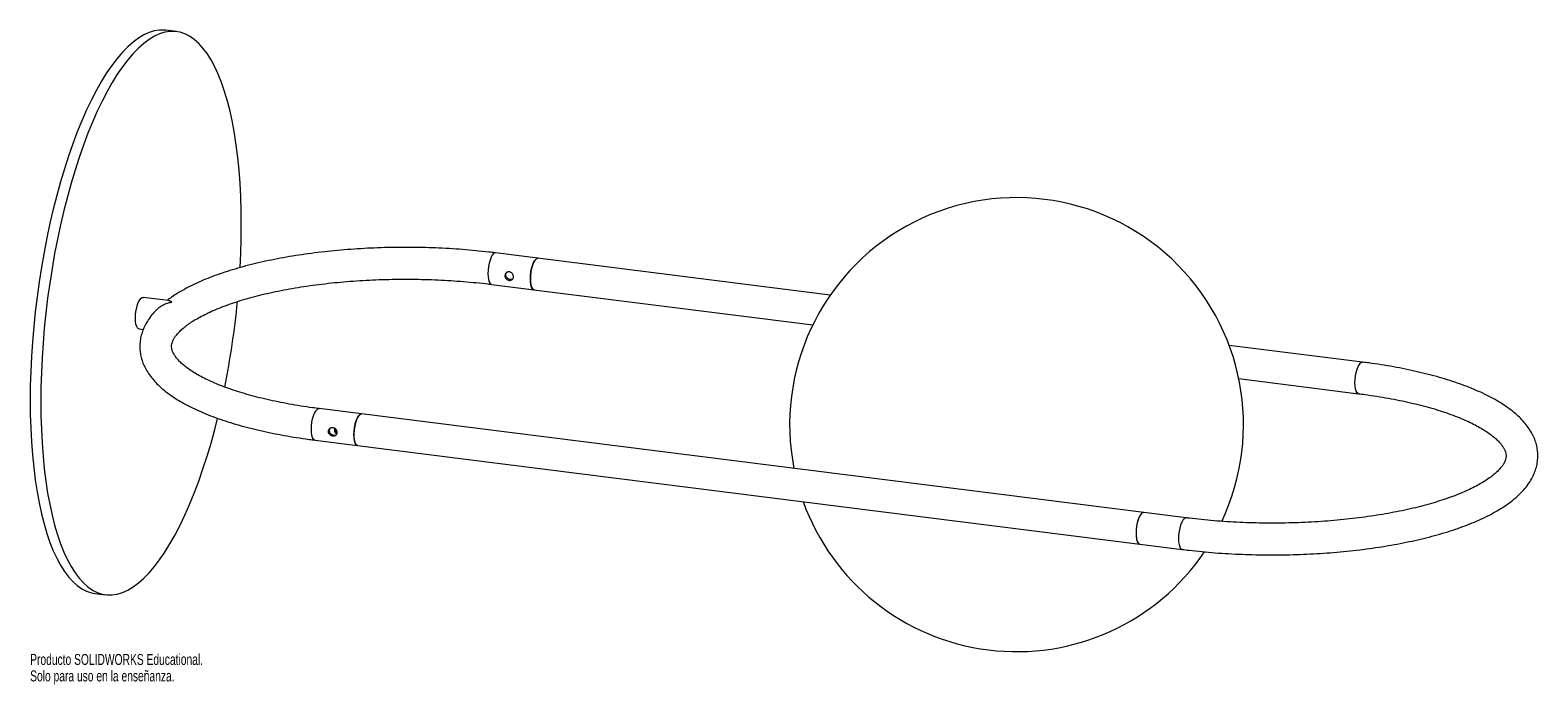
# Paper-space layout '_Dimétrica' of a CAD drawing. Header units: millimetres. Extents: x -316 to 348, y -169 to 119.
import ezdxf

# ---------------------------------------------------------------- set-up
doc = ezdxf.new("R2010")
doc.units = ezdxf.units.MM
doc.styles.add('SLDTEXTSTYLE0', font='TXT', dxfattribs={"width": 0.7})

psp = doc.layouts.new('_Dimétrica')

# ---------------------------------------------------------------- linework, layer by layer
at = {"color": 7, "linetype": 'Continuous', "lineweight": 15}
for p, q in [((-251.97, 118.54), (-256.65, 119.12)), ((36.14, 2.5), (-111.37, 21.09)), ((-113.12, 7.2), (28.42, -10.64)), ((-255.43, 0.04), (-266.72, 1.46)), ((-268.47, -12.43), (-266.65, -12.66)), ((270.74, -27.05), (211.95, -19.65)), ((216.17, -34.29), (268.99, -40.95)), ((192.96, -95.65), (-189.16, -47.51)), ((-181.9, -56.79), (-181.84, -56.52)), ((-190.91, -61.4), (191.21, -109.54)), ((-287.9, -128.91), (-283.22, -129.5))]:
    psp.add_line(p, q, dxfattribs=at)
at = {"color": 7, "linetype": 'Continuous', "lineweight": 15, "flags": 128}
for points in [[(-256.65, 119.12), (-257.28, 119.19), (-259.52, 119.19), (-261.79, 118.84), (-264.09, 118.14), (-266.41, 117.09), (-268.75, 115.69), (-271.1, 113.95), (-273.45, 111.88), (-275.8, 109.47), (-278.14, 106.74), (-280.47, 103.69), (-282.77, 100.34), (-285.04, 96.69), (-287.27, 92.75), (-289.46, 88.53), (-291.6, 84.05), (-293.69, 79.31), (-295.72, 74.34), (-297.68, 69.14), (-299.57, 63.73), (-301.38, 58.13), (-303.11, 52.35), (-304.75, 46.41), (-306.3, 40.32), (-307.75, 34.1), (-309.1, 27.77), (-310.35, 21.35), (-311.49, 14.86), (-312.52, 8.31), (-313.44, 1.72), (-314.23, -4.88), (-314.91, -11.49), (-315.47, -18.08), (-315.91, -24.63), (-316.22, -31.12), (-316.41, -37.54), (-316.47, -43.87)], [(-223.95, 14.61), (-223.66, 20.74), (-223.47, 27.16), (-223.41, 33.49), (-223.47, 39.71), (-223.66, 45.8), (-223.97, 51.74), (-224.4, 57.52), (-224.96, 63.13), (-225.64, 68.53), (-226.44, 73.73), (-227.35, 78.71), (-228.38, 83.44), (-229.52, 87.92), (-230.77, 92.14), (-232.12, 96.08), (-233.58, 99.74), (-235.13, 103.09), (-236.77, 106.14), (-238.5, 108.87), (-240.31, 111.28), (-242.2, 113.36), (-244.16, 115.1), (-246.19, 116.49), (-248.27, 117.55), (-250.42, 118.25), (-252.61, 118.6), (-254.84, 118.6), (-257.11, 118.25), (-259.41, 117.55), (-261.73, 116.5), (-264.07, 115.1), (-266.42, 113.36), (-268.78, 111.29), (-271.13, 108.88), (-273.47, 106.15), (-275.79, 103.1), (-278.09, 99.75), (-280.36, 96.1), (-282.59, 92.16), (-284.78, 87.94), (-286.93, 83.46), (-289.01, 78.72), (-291.04, 73.75), (-293, 68.55), (-294.89, 63.14), (-296.7, 57.54), (-298.43, 51.76), (-300.07, 45.82), (-301.62, 39.73), (-303.07, 33.51), (-304.43, 27.19), (-305.68, 20.77), (-306.82, 14.27), (-307.84, 7.72), (-308.76, 1.13), (-309.56, -5.47), (-310.24, -12.08), (-310.8, -18.67), (-311.23, -25.22), (-311.54, -31.71), (-311.73, -38.13), (-311.79, -44.46), (-311.79, -44.46)], [(-96.02, 9.6), (-95.95, 11.13), (-95.77, 12.68), (-95.48, 14.19), (-95.08, 15.58), (-94.62, 16.78), (-94.09, 17.73), (-93.54, 18.38), (-92.99, 18.7), (-92.67, 18.73)], [(-92.67, 18.73), (-92.99, 18.7), (-93.54, 18.38), (-94.09, 17.73), (-94.62, 16.78), (-95.08, 15.58), (-95.48, 14.19), (-95.77, 12.68), (-95.95, 11.13), (-96.02, 9.6), (-95.95, 8.19), (-95.77, 6.96), (-95.48, 5.96), (-95.08, 5.26), (-94.62, 4.89), (-94.42, 4.84)], [(-94.42, 4.84), (-94.62, 4.89), (-95.08, 5.26), (-95.48, 5.96), (-95.77, 6.96), (-95.95, 8.19), (-96.02, 9.6)], [(-270.07, -7.67), (-270.01, -6.14), (-269.83, -4.59), (-269.53, -3.08), (-269.14, -1.68), (-268.67, -0.48), (-268.15, 0.46), (-267.6, 1.12), (-267.05, 1.44), (-266.72, 1.46)], [(-268.47, -12.43), (-268.67, -12.38), (-269.14, -12), (-269.53, -11.31), (-269.83, -10.31), (-270.01, -9.08), (-270.07, -7.67)], [(-316.47, -43.87), (-316.41, -50.09), (-316.22, -56.18), (-315.91, -62.12), (-315.47, -67.9), (-314.91, -73.5), (-314.23, -78.91), (-313.44, -84.11), (-312.52, -89.08), (-311.49, -93.82), (-310.35, -98.3), (-309.1, -102.52), (-307.75, -106.46), (-306.3, -110.12), (-304.75, -113.47), (-303.11, -116.52), (-301.38, -119.25), (-299.57, -121.66), (-297.68, -123.74), (-295.72, -125.47), (-293.69, -126.87), (-291.6, -127.92), (-289.46, -128.63), (-287.9, -128.91)], [(-311.79, -44.46), (-311.73, -50.68), (-311.54, -56.77), (-311.23, -62.71), (-310.8, -68.49), (-310.24, -74.09), (-309.56, -79.5), (-308.76, -84.7), (-307.84, -89.67), (-306.82, -94.41), (-305.68, -98.89), (-304.43, -103.11), (-303.07, -107.05), (-301.62, -110.71), (-300.07, -114.06), (-298.43, -117.11), (-296.7, -119.84), (-294.89, -122.25), (-293, -124.32), (-291.04, -126.06), (-289.01, -127.46), (-286.93, -128.51), (-284.78, -129.22), (-282.59, -129.57), (-280.36, -129.57), (-278.09, -129.22), (-275.79, -128.52), (-273.47, -127.47), (-271.13, -126.07), (-268.78, -124.33), (-266.42, -122.26), (-264.07, -119.85), (-261.73, -117.12), (-259.41, -114.07), (-257.11, -110.72), (-254.84, -107.07), (-252.61, -103.12), (-250.42, -98.91), (-248.27, -94.42), (-246.19, -89.69), (-244.16, -84.72), (-242.2, -79.52), (-240.31, -74.11), (-238.5, -68.51), (-236.77, -62.73), (-235.13, -56.79), (-233.85, -51.8)], [(-173.8, -58.99), (-173.74, -57.47), (-173.55, -55.91), (-173.26, -54.4), (-172.87, -53.01), (-172.4, -51.81), (-171.87, -50.86), (-171.32, -50.21), (-170.77, -49.89), (-170.45, -49.87)], [(-170.45, -49.87), (-170.56, -49.86), (-171.11, -50.05), (-171.66, -50.57), (-172.2, -51.41), (-172.69, -52.52), (-173.12, -53.84), (-173.45, -55.31), (-173.68, -56.86), (-173.79, -58.41)], [(-172.2, -63.76), (-172.4, -63.71), (-172.87, -63.33), (-173.26, -62.63), (-173.55, -61.64), (-173.74, -60.41), (-173.8, -58.99)], [(-173.79, -58.41), (-173.78, -59.87), (-173.64, -61.18), (-173.39, -62.28), (-173.03, -63.1), (-172.59, -63.6), (-172.2, -63.76)], [(174.25, -93.29), (173.93, -93.32), (173.38, -93.64), (172.83, -94.29), (172.3, -95.24), (171.83, -96.44), (171.44, -97.83), (171.15, -99.34), (170.96, -100.9), (170.9, -102.42), (170.96, -103.84), (171.15, -105.07), (171.44, -106.06), (171.83, -106.76), (172.3, -107.13), (172.5, -107.19)], [(174.25, -93.29), (174.14, -93.29), (173.59, -93.47), (173.04, -94), (172.5, -94.84), (172.01, -95.94), (171.58, -97.27), (171.25, -98.74), (171.02, -100.29), (170.91, -101.83)], [(170.91, -101.83), (170.93, -103.3), (171.06, -104.61), (171.31, -105.71), (171.67, -106.52), (172.11, -107.03), (172.5, -107.19)]]:
    psp.add_lwpolyline(points, dxfattribs=at)
at = {"color": 8, "linetype": 'Continuous', "lineweight": 15, "flags": 128}
for points in [[(-111.37, 21.09), (-111.7, 21.06), (-112.25, 20.74), (-112.8, 20.09), (-113.32, 19.14), (-113.79, 17.94), (-114.18, 16.55), (-114.48, 15.04), (-114.66, 13.48), (-114.72, 11.96), (-114.66, 10.55), (-114.48, 9.31), (-114.18, 8.32), (-113.79, 7.62), (-113.32, 7.25), (-113.12, 7.2)], [(267.39, -36.18), (267.45, -34.66), (267.64, -33.1), (267.93, -31.59), (268.32, -30.2), (268.79, -29), (269.32, -28.05), (269.87, -27.4), (270.42, -27.08), (270.74, -27.06)], [(268.99, -40.94), (268.79, -40.89), (268.32, -40.52), (267.93, -39.82), (267.64, -38.83), (267.45, -37.6), (267.39, -36.18)], [(-192.51, -56.64), (-192.44, -55.11), (-192.26, -53.56), (-191.97, -52.05), (-191.57, -50.66), (-191.11, -49.46), (-190.58, -48.51), (-190.03, -47.86), (-189.48, -47.54), (-189.16, -47.51)], [(-190.91, -61.4), (-191.11, -61.35), (-191.57, -60.98), (-191.97, -60.28), (-192.26, -59.28), (-192.44, -58.05), (-192.51, -56.64)], [(192.98, -95.65), (192.64, -95.68), (192.09, -96), (191.53, -96.65), (191.01, -97.6), (190.54, -98.8), (190.15, -100.19), (189.86, -101.7), (189.67, -103.26), (189.61, -104.78), (189.67, -106.19), (189.86, -107.43), (190.15, -108.42), (190.54, -109.12), (191.01, -109.49), (191.21, -109.54)]]:
    psp.add_lwpolyline(points, dxfattribs=at)
at = {"color": 7, "linetype": 'Continuous', "lineweight": 15}
for centre, radius, start, end in [((118.25, -54.58), 100, 334.7529, 191.12569), ((-593.47, 35.57), 370.11, 348.53281, 354.42978), ((118.25, -54.58), 100, 199.82624, 325.91314)]:
    psp.add_arc(centre, radius, start, end, dxfattribs=at)
for points, knots in [([(-111.37, 21.09), (-112.37, 21.21), (-115.25, 21.56), (-120.11, 22.07), (-125.95, 22.58), (-131.86, 22.97), (-137.81, 23.26), (-143.81, 23.45), (-149.82, 23.53), (-155.83, 23.5), (-161.84, 23.36), (-167.81, 23.11), (-173.74, 22.76), (-179.61, 22.31), (-185.4, 21.75), (-191.11, 21.08), (-196.71, 20.31), (-202.19, 19.45), (-207.53, 18.48), (-212.74, 17.41), (-217.78, 16.25), (-222.65, 15), (-227.34, 13.65), (-231.83, 12.2), (-236.13, 10.67), (-240.21, 9.04), (-244.07, 7.32), (-247.7, 5.5), (-251.08, 3.58), (-253.89, 1.8), (-255.46, 0.6), (-256.1, 0.12)], [0, 0, 0, 0, 0.018496, 0.053662, 0.088803, 0.12392, 0.159019, 0.194105, 0.229183, 0.264259, 0.299335, 0.334417, 0.369508, 0.404613, 0.439738, 0.474889, 0.510072, 0.545294, 0.580562, 0.615887, 0.651278, 0.686747, 0.72231, 0.757981, 0.79378, 0.829726, 0.86584, 0.902143, 0.938645, 0.975337, 1, 1, 1, 1]), ([(-189.16, -47.51), (-190.1, -47.39), (-192.82, -47.04), (-197.23, -46.38), (-202.33, -45.52), (-207.26, -44.57), (-212.02, -43.54), (-216.58, -42.43), (-220.94, -41.25), (-225.07, -40), (-228.96, -38.69), (-232.6, -37.33), (-235.97, -35.93), (-239.07, -34.49), (-241.89, -33.03), (-244.4, -31.56), (-246.62, -30.09), (-248.53, -28.65), (-250.14, -27.24), (-251.45, -25.88), (-252.47, -24.6), (-253.22, -23.41), (-253.74, -22.32), (-254.05, -21.3), (-254.17, -20.28), (-254.1, -19.28), (-253.82, -18.2), (-253.34, -17.12), (-252.64, -15.94), (-251.65, -14.67), (-250.36, -13.29), (-248.79, -11.88), (-246.93, -10.44), (-244.78, -8.99), (-242.33, -7.53), (-239.59, -6.08), (-236.57, -4.65), (-233.28, -3.25), (-229.72, -1.89), (-225.9, -0.58), (-221.84, 0.67), (-217.55, 1.87), (-213.05, 2.99), (-208.35, 4.03), (-203.47, 5), (-198.42, 5.88), (-193.22, 6.67), (-187.88, 7.37), (-182.43, 7.98), (-176.88, 8.49), (-171.25, 8.9), (-165.56, 9.2), (-159.82, 9.41), (-154.05, 9.51), (-148.27, 9.51), (-142.5, 9.41), (-136.76, 9.21), (-131.06, 8.9), (-125.42, 8.49), (-119.96, 7.99), (-115.88, 7.54), (-113.65, 7.26), (-113.12, 7.2)], [0, 0, 0, 0, 0.009056, 0.02624, 0.043405, 0.060543, 0.077649, 0.094717, 0.111742, 0.128715, 0.145629, 0.162474, 0.179241, 0.195917, 0.212494, 0.228963, 0.245319, 0.261566, 0.277725, 0.293842, 0.309983, 0.326285, 0.34301, 0.360641, 0.380104, 0.403054, 0.421457, 0.438244, 0.454178, 0.471069, 0.487471, 0.503682, 0.519863, 0.536076, 0.552372, 0.56877, 0.585277, 0.601888, 0.618596, 0.635389, 0.652259, 0.669195, 0.686188, 0.70323, 0.720315, 0.737435, 0.754585, 0.771761, 0.788958, 0.806172, 0.8234, 0.84064, 0.857887, 0.87514, 0.892396, 0.909653, 0.926907, 0.944156, 0.961398, 0.97863, 0.994932, 1, 1, 1, 1]), ([(-103.5, 10.55), (-103.5, 10.42), (-103.51, 10.3), (-103.55, 10.07), (-103.59, 9.96), (-103.67, 9.75), (-103.72, 9.65), (-103.85, 9.48), (-103.92, 9.4), (-104.16, 9.19), (-104.35, 9.08), (-104.67, 9), (-104.79, 8.98), (-105.02, 8.97), (-105.14, 8.97), (-105.39, 9), (-105.51, 9.03), (-105.76, 9.1), (-105.88, 9.15), (-106.24, 9.32), (-106.46, 9.48), (-106.74, 9.75), (-106.82, 9.85), (-106.97, 10.06), (-107.03, 10.17), (-107.13, 10.4), (-107.17, 10.52), (-107.23, 10.77), (-107.24, 10.89), (-107.24, 11.26), (-107.19, 11.51), (-107.03, 11.85), (-106.97, 11.95), (-106.82, 12.15), (-106.74, 12.24), (-106.55, 12.41), (-106.45, 12.48), (-106.23, 12.6), (-106.12, 12.65), (-105.88, 12.73), (-105.76, 12.75), (-105.52, 12.77), (-105.39, 12.77), (-105.14, 12.74), (-105.02, 12.71), (-104.79, 12.63), (-104.67, 12.58), (-104.35, 12.38), (-104.16, 12.2), (-103.92, 11.89), (-103.85, 11.78), (-103.72, 11.55), (-103.67, 11.43), (-103.59, 11.18), (-103.55, 11.05), (-103.51, 10.8), (-103.5, 10.67), (-103.5, 10.55)], [0, 0, 0, 0, 0.03125, 0.03125, 0.0625, 0.0625, 0.09375, 0.09375, 0.125, 0.125, 0.1875, 0.1875, 0.21875, 0.21875, 0.25, 0.25, 0.28125, 0.28125, 0.3125, 0.3125, 0.375, 0.375, 0.40625, 0.40625, 0.4375, 0.4375, 0.46875, 0.46875, 0.5, 0.5, 0.5625, 0.5625, 0.59375, 0.59375, 0.625, 0.625, 0.65625, 0.65625, 0.6875, 0.6875, 0.71875, 0.71875, 0.75, 0.75, 0.78125, 0.78125, 0.8125, 0.8125, 0.875, 0.875, 0.90625, 0.90625, 0.9375, 0.9375, 0.96875, 0.96875, 1, 1, 1, 1]), ([(-103.82, 9.53), (-103.83, 9.52), (-103.99, 9.39), (-104.4, 9.32), (-105.01, 9.34), (-105.64, 9.56), (-106.19, 9.92), (-106.63, 10.43), (-106.86, 11.04), (-106.86, 11.67), (-106.69, 12.18), (-106.48, 12.4), (-106.41, 12.47)], [0, 0, 0, 0, 0.010159, 0.131648, 0.248873, 0.360578, 0.474178, 0.593914, 0.714847, 0.830365, 0.942444, 1, 1, 1, 1]), ([(-260.64, -3.86), (-261.07, -4.29), (-262.27, -5.49), (-263.88, -7.57), (-265.47, -10.05), (-266.68, -12.58), (-267.53, -15.12), (-268.03, -17.66), (-268.19, -20.17), (-268.03, -22.64), (-267.56, -25.08), (-266.78, -27.46), (-265.71, -29.8), (-264.33, -32.1), (-262.63, -34.37), (-260.61, -36.6), (-258.26, -38.78), (-255.59, -40.9), (-252.61, -42.95), (-249.35, -44.91), (-245.82, -46.78), (-242.05, -48.56), (-238.05, -50.24), (-233.83, -51.83), (-229.4, -53.32), (-224.77, -54.72), (-219.96, -56.02), (-214.98, -57.23), (-209.83, -58.34), (-204.54, -59.35), (-199.1, -60.26), (-194.54, -60.93), (-191.78, -61.29), (-190.91, -61.4)], [0, 0, 0, 0, 0.02001, 0.054928, 0.088763, 0.121267, 0.152439, 0.182495, 0.211778, 0.240681, 0.269537, 0.298676, 0.328464, 0.359209, 0.391123, 0.424267, 0.458517, 0.49359, 0.529143, 0.56488, 0.600564, 0.636106, 0.671478, 0.706681, 0.741726, 0.776631, 0.811415, 0.846096, 0.880688, 0.915205, 0.94966, 0.984061, 1, 1, 1, 1]), ([(-260.6, -3.9), (-260.28, -3.55), (-259.55, -2.76), (-258.11, -1.91), (-256.25, -1.06), (-254.86, -0.72), (-254.04, -0.59), (-254.04, -0.59)], [0, 0, 0, 0, 0.1798208, 0.4141037, 0.6550224, 0.9978551, 1, 1, 1, 1]), ([(-254.04, -0.59), (-254.04, -0.59), (-254.34, -0.37), (-254.83, -0.06), (-255.27, -0.02), (-255.44, -0.01)], [0, 0, 0, 0, 0.004776, 0.636057, 1, 1, 1, 1]), ([(191.21, -109.54), (192.2, -109.66), (195.09, -110.02), (199.94, -110.53), (205.78, -111.03), (211.69, -111.43), (217.65, -111.72), (223.64, -111.9), (229.66, -111.98), (235.67, -111.95), (241.67, -111.81), (247.65, -111.57), (253.57, -111.22), (259.44, -110.76), (265.24, -110.2), (270.94, -109.54), (276.54, -108.77), (282.02, -107.9), (287.37, -106.93), (292.57, -105.87), (297.61, -104.71), (302.48, -103.45), (307.17, -102.1), (311.67, -100.66), (315.96, -99.12), (320.04, -97.5), (323.9, -95.77), (327.53, -93.96), (330.92, -92.04), (334.06, -90.02), (336.93, -87.89), (339.51, -85.66), (341.79, -83.32), (343.72, -80.89), (345.31, -78.4), (346.52, -75.87), (347.37, -73.33), (347.87, -70.8), (348.03, -68.29), (347.87, -65.81), (347.39, -63.38), (346.62, -60.99), (345.54, -58.65), (344.16, -56.35), (342.47, -54.09), (340.45, -51.86), (338.1, -49.68), (335.43, -47.56), (332.45, -45.51), (329.18, -43.55), (325.66, -41.67), (321.88, -39.9), (317.88, -38.22), (313.66, -36.63), (309.23, -35.14), (304.61, -33.74), (299.8, -32.44), (294.81, -31.23), (289.67, -30.12), (284.37, -29.11), (278.94, -28.19), (274.37, -27.52), (271.62, -27.17), (270.74, -27.05)], [0, 0, 0, 0, 0.008851, 0.025679, 0.042495, 0.0593, 0.076096, 0.092886, 0.109672, 0.126457, 0.143243, 0.16003, 0.176823, 0.193622, 0.21043, 0.227251, 0.244088, 0.260942, 0.27782, 0.294724, 0.31166, 0.328633, 0.345651, 0.362721, 0.379852, 0.397053, 0.414336, 0.431708, 0.449175, 0.466734, 0.484361, 0.501977, 0.519439, 0.536562, 0.553154, 0.569093, 0.584379, 0.599117, 0.613477, 0.62765, 0.6418, 0.65609, 0.670697, 0.685773, 0.701423, 0.717676, 0.734471, 0.75167, 0.769104, 0.786629, 0.804127, 0.821556, 0.838902, 0.856164, 0.873349, 0.890466, 0.907523, 0.92453, 0.941493, 0.958419, 0.975314, 0.992184, 1, 1, 1, 1]), ([(268.99, -40.95), (269.93, -41.07), (272.65, -41.42), (277.06, -42.07), (282.16, -42.93), (287.1, -43.88), (291.85, -44.91), (296.42, -46.02), (300.77, -47.21), (304.9, -48.45), (308.79, -49.76), (312.43, -51.12), (315.81, -52.53), (318.91, -53.96), (321.72, -55.42), (324.24, -56.9), (326.46, -58.36), (328.37, -59.81), (329.97, -61.22), (331.28, -62.57), (332.31, -63.85), (333.06, -65.04), (333.57, -66.14), (333.88, -67.16), (334.01, -68.18), (333.94, -69.18), (333.65, -70.25), (333.18, -71.33), (332.47, -72.51), (331.49, -73.79), (330.2, -75.16), (328.63, -76.57), (326.77, -78.01), (324.61, -79.47), (322.17, -80.92), (319.43, -82.37), (316.41, -83.8), (313.11, -85.2), (309.55, -86.56), (305.73, -87.87), (301.68, -89.13), (297.39, -90.32), (292.89, -91.44), (288.19, -92.49), (283.31, -93.45), (278.26, -94.33), (273.05, -95.13), (267.72, -95.83), (262.27, -96.43), (256.72, -96.94), (251.09, -97.35), (245.39, -97.66), (239.65, -97.87), (233.88, -97.97), (228.11, -97.97), (222.34, -97.87), (216.59, -97.66), (210.89, -97.35), (205.26, -96.94), (199.8, -96.44), (195.72, -95.99), (193.49, -95.72), (192.96, -95.65)], [0, 0, 0, 0, 0.0090557, 0.0262402, 0.0434051, 0.060543, 0.077649, 0.0947174, 0.111742, 0.1287153, 0.1456292, 0.1624743, 0.1792406, 0.1959174, 0.2124944, 0.228963, 0.2453188, 0.261566, 0.2777246, 0.2938423, 0.3099831, 0.3262846, 0.3430097, 0.3606414, 0.3801037, 0.4030539, 0.4214571, 0.4382439, 0.454178, 0.471069, 0.4874711, 0.5036824, 0.5198633, 0.5360764, 0.5523718, 0.5687705, 0.5852772, 0.6018883, 0.6185955, 0.6353891, 0.6522588, 0.6691947, 0.6861879, 0.7032303, 0.7203147, 0.7374348, 0.7545851, 0.7717608, 0.7889577, 0.8061719, 0.8234002, 0.8406395, 0.857887, 0.87514, 0.8923961, 0.9096529, 0.9269071, 0.9441564, 0.9613982, 0.9786298, 0.9949325, 1, 1, 1, 1]), ([(-185.02, -57.58), (-185.02, -57.71), (-185.01, -57.83), (-184.96, -58.07), (-184.92, -58.19), (-184.81, -58.43), (-184.75, -58.54), (-184.6, -58.75), (-184.52, -58.85), (-184.24, -59.12), (-184.02, -59.28), (-183.67, -59.45), (-183.54, -59.49), (-183.3, -59.57), (-183.17, -59.6), (-182.93, -59.63), (-182.8, -59.63), (-182.57, -59.62), (-182.46, -59.6), (-182.13, -59.51), (-181.94, -59.41), (-181.7, -59.2), (-181.63, -59.12), (-181.51, -58.95), (-181.45, -58.85), (-181.37, -58.64), (-181.34, -58.53), (-181.29, -58.3), (-181.28, -58.18), (-181.28, -57.81), (-181.33, -57.55), (-181.45, -57.17), (-181.5, -57.05), (-181.63, -56.82), (-181.7, -56.71), (-181.86, -56.5), (-181.95, -56.4), (-182.13, -56.23), (-182.24, -56.16), (-182.45, -56.02), (-182.57, -55.97), (-182.8, -55.88), (-182.93, -55.86), (-183.17, -55.82), (-183.29, -55.82), (-183.54, -55.84), (-183.66, -55.87), (-184.02, -55.98), (-184.24, -56.11), (-184.52, -56.35), (-184.6, -56.44), (-184.75, -56.64), (-184.81, -56.75), (-184.92, -56.97), (-184.96, -57.09), (-185.01, -57.33), (-185.02, -57.46), (-185.02, -57.58)], [0, 0, 0, 0, 0.03125, 0.03125, 0.0625, 0.0625, 0.09375, 0.09375, 0.125, 0.125, 0.1875, 0.1875, 0.21875, 0.21875, 0.25, 0.25, 0.28125, 0.28125, 0.3125, 0.3125, 0.375, 0.375, 0.40625, 0.40625, 0.4375, 0.4375, 0.46875, 0.46875, 0.5, 0.5, 0.5625, 0.5625, 0.59375, 0.59375, 0.625, 0.625, 0.65625, 0.65625, 0.6875, 0.6875, 0.71875, 0.71875, 0.75, 0.75, 0.78125, 0.78125, 0.8125, 0.8125, 0.875, 0.875, 0.90625, 0.90625, 0.9375, 0.9375, 0.96875, 0.96875, 1, 1, 1, 1]), ([(-184.21, -56.13), (-184.33, -56.29), (-184.58, -56.62), (-184.61, -57.02), (-184.63, -57.24)], [0, 0, 0, 0, 0.478818, 1, 1, 1, 1]), ([(-184.63, -57.24), (-184.61, -57.44), (-184.57, -57.85), (-184.23, -58.41), (-183.73, -58.86), (-183.11, -59.17), (-182.48, -59.29), (-181.96, -59.25), (-181.71, -59.11), (-181.62, -59.06)], [0, 0, 0, 0, 0.1487223, 0.2972618, 0.4506075, 0.6084576, 0.7607677, 0.9059055, 1, 1, 1, 1]), ([(-182.29, -57.04), (-182.27, -56.82), (-182.25, -56.56), (-182.11, -56.35), (-182.09, -56.31)], [0, 0, 0, 0, 0.8298412, 1, 1, 1, 1]), ([(-181.42, -58.69), (-181.57, -58.56), (-181.91, -58.28), (-182.24, -57.69), (-182.27, -57.25), (-182.29, -57.04)], [0, 0, 0, 0, 0.313103, 0.662449, 1, 1, 1, 1]), ([(-181.3, -58.18), (-181.33, -58.16), (-181.54, -57.99), (-181.78, -57.55), (-181.9, -57.08), (-181.9, -56.82), (-181.9, -56.79)], [0, 0, 0, 0, 0.063006, 0.500008, 0.929014, 1, 1, 1, 1])]:
    psp.add_open_spline(points, degree=3, knots=knots, dxfattribs=at)

# ---------------------------------------------------------------- texts
at = {"color": 7, "linetype": 'Continuous', "char_height": 4.8336, "attachment_point": 1, "style": 'SLDTEXTSTYLE0'}
for s, insert in [('Producto SOLIDWORKS Educational.', (-316.47, -155.6)), ('Solo para uso en la enseñanza.', (-316.47, -162.85))]:
    psp.add_mtext(s, dxfattribs=dict(at, insert=insert))

doc.saveas('drawing.dxf')
